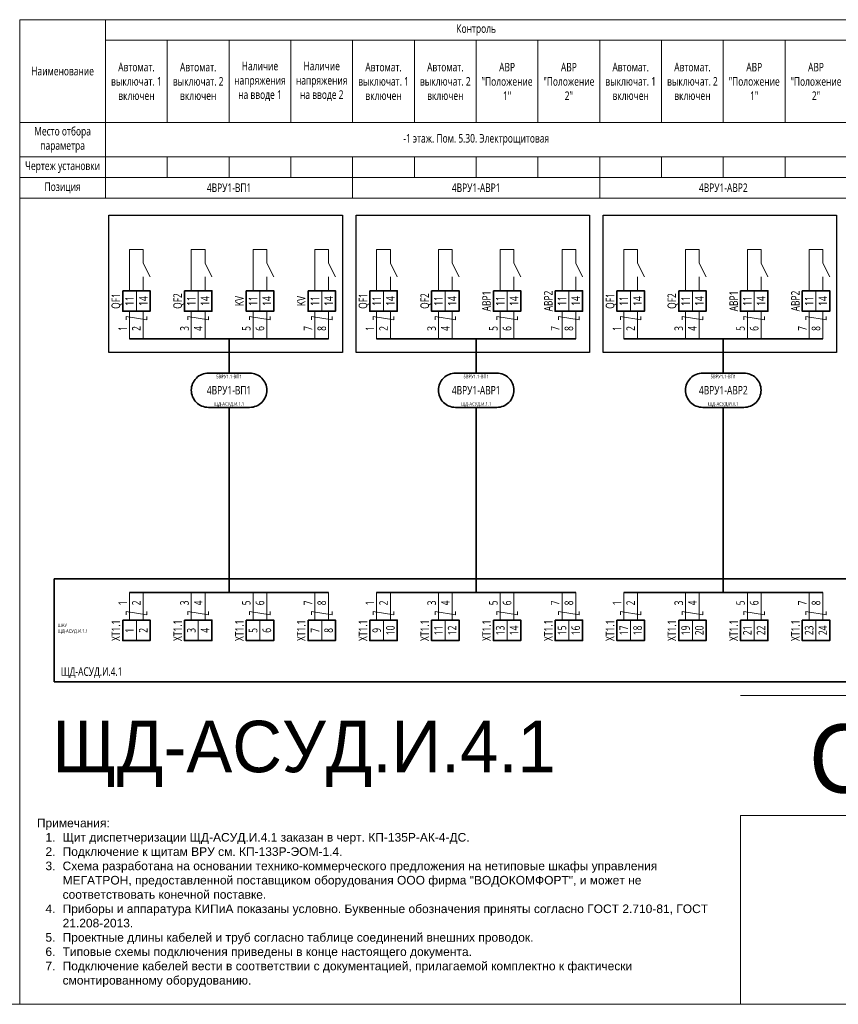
# Model space of a CAD drawing. Header units: millimetres. Extents: x -1173 to 6733, y -4591 to 345.
# Tile 8 of 93: x -572 to -334, y -3499 to -3212. Entities that reach past the tile are written whole.
import ezdxf
from ezdxf.enums import TextEntityAlignment as Align

# ---------------------------------------------------------------- set-up
doc = ezdxf.new("R2010")
doc.units = ezdxf.units.MM
doc.set_wipeout_variables(frame=1)
doc.layers.get('0').update_dxf_attribs({"lineweight": 15})
for name, color, linetype, lineweight in [('AK_Drawing', 7, 'Continuous', 35), ('AK_Drawing_Thin', 7, 'Continuous', 15), ('AK_Equipment', 7, 'Continuous', 35), ('AK_Multy_Wire', 7, 'Continuous', 35), ('AK_Table', 7, 'Continuous', 35), ('AK_Wire', 7, 'Continuous', 15), ('AK_Wire_Number', 7, 'Continuous', 15)]:
    doc.layers.add(name, color=color, linetype=linetype, lineweight=lineweight)
doc.layers.add('UNPLOTTED', color=2, linetype='Continuous', lineweight=15, plot=False)
doc.styles.add('CP.Text', font='arial.ttf')
doc.styles.add('PT Sans Narrow', font='PTN57F.ttf')
doc.styles.get("Standard").update_dxf_attribs({"font": 'arial.ttf'})
doc.styles.add('Trebuchet MS', font='trebuc.ttf', dxfattribs={"width": 0.75})

# ---------------------------------------------------------------- blocks, each defined once
blk = doc.blocks.new('*U1')
at = {"layer": 'UNPLOTTED'}
blk.add_line((0, 90), (-185, 90), dxfattribs=at)
for points in [[(0, 0), (-395, 0), (-395, 287), (0, 287)], [(-185, 55), (0, 55), (0, 0), (-185, 0)]]:
    blk.add_lwpolyline(points, close=True, dxfattribs=at)
blk = doc.blocks.new('*U70')
for p, q in [((0, 0), (0, -30)), ((372, 0), (0, 0)), ((0, -30), (372, -30))]:
    blk.add_line(p, q)
at = {"style": 'Trebuchet MS', "width": 0.75}
for tag, flags, p in [('NAME', 9, (-1, 0)), ('TYPE', 9, (-1, -3)), ('ASSYCODE', 9, (-1, -6)), ('MFG', 9, (-1, -9)), ('MESUREMENT_UNITS', 9, (-1, -13.44)), ('WEIGHT', 9, (-1, -18)), ('COUNT', 9, (-1, -16.98)), ('SORTING_SECTION', 9, (-1, -22.98)), ('XREF', 1, (-1, -24))]:
    blk.add_attdef(tag, text='', height=2, dxfattribs=dict(at, flags=flags)).set_placement(p, align=Align.RIGHT)
blk.add_attdef('TAG1', text='', height=2.5, dxfattribs=at).set_placement((2, -27), align=Align.MIDDLE_LEFT)
at = {"lineweight": 30, "width": 0.75, "flags": 104}
blk.add_attdef('CATDESC', text='', height=2.5, dxfattribs=at).set_placement((370, -25), align=Align.MIDDLE_RIGHT)
at = {"layer": 'UNPLOTTED', "style": 'Trebuchet MS', "width": 0.75, "flags": 8}
for tag, p in [('DESC1', (1, -3)), ('DESC2', (1, -5)), ('DESC3', (1, -7)), ('FAMILY', (1, -13.73)), ('SYSTEM_NAME', (1, -17.99)), ('POSITION_N', (1, -15.99))]:
    blk.add_attdef(tag, p, '', height=1, dxfattribs=at)
blk = doc.blocks.new('*T608')
at = {"layer": 'AK_Table', "color": 0, "linetype": 'ByBlock', "lineweight": -2, "transparency": 16777216}
for p, q in [((0, 0), (313, 0)), ((0, 0), (0, -52)), ((25, 0), (25, -52)), ((241, 0), (241, -52)), ((313, 0), (313, -52)), ((25, -6), (313, -6)), ((43, -6), (43, -30)), ((61, -6), (61, -30)), ((79, -6), (79, -30)), ((97, -6), (97, -30)), ((115, -6), (115, -30)), ((133, -6), (133, -30)), ((151, -6), (151, -30)), ((169, -6), (169, -30)), ((187, -6), (187, -30)), ((205, -6), (205, -30)), ((223, -6), (223, -30)), ((265, -6), (265, -52)), ((289, -6), (289, -52)), ((0, -30), (313, -30)), ((0, -40), (313, -40)), ((43, -40), (43, -46)), ((61, -40), (61, -46)), ((79, -40), (79, -46)), ((97, -40), (97, -52)), ((115, -40), (115, -46)), ((133, -40), (133, -46)), ((151, -40), (151, -46)), ((169, -40), (169, -52)), ((187, -40), (187, -46)), ((205, -40), (205, -46)), ((223, -40), (223, -46)), ((0, -46), (313, -46)), ((0, -52), (313, -52))]:
    blk.add_line(p, q, dxfattribs=at)
at = {"layer": 'AK_Table', "color": 0, "transparency": 16777216, "char_height": 2.5, "attachment_point": 5, "style": 'Trebuchet MS'}
for s, insert, width in [('Контроль ', (133, -3), 215), ('Контроль', (277, -3), 71), ('Автомат. выключат. 1 включен', (34, -18), 17), ('Автомат. выключат. 2 включен', (52, -18), 17), ('Наличие напряжения на вводе 1', (70, -18), 17), ('Наличие напряжения на вводе 2', (88, -18), 17), ('Автомат. выключат. 1 включен', (106, -18), 17), ('Автомат. выключат. 2 включен', (124, -18), 17), ('Автомат. выключат. 1 включен', (178, -18), 17), ('Автомат. выключат. 2 включен', (196, -18), 17), ('Наименование', (12.5, -15), 24), ('АВР "Положение 1"', (142, -18), 17), ('АВР "Положение 2"', (160, -18), 17), ('АВР "Положение 1"', (214, -18), 17), ('АВР "Положение 2"', (232, -18), 17), ('Качество электроэнергии', (253, -18), 23), ('Качество электроэнергии', (277, -18), 23), ('Качество электроэнергии', (301, -18), 23), ('-1 этаж. Пом. 5.28. Помещение ГРЩ', (277, -35), 23), ('Место отбора параметра', (12.5, -35), 23), ('-1 этаж. Пом. 5.24. Электрощитовая', (253, -35), 23), ('-1 этаж. Пом. 5.30. Электрощитовая', (301, -35), 23), ('-1 этаж. Пом. 5.30. Электрощитовая', (133, -35), 215), ('Чертеж установки', (12.5, -43), 23), ('Позиция', (12.5, -49), 23), ('4ВРУ1-ВП1', (61, -49), 71), ('4ВРУ1-АВР1', (133, -49), 71), ('4ВРУ1-АВР2', (205, -49), 71), ('4ВРУ-БКТ-ВП1', (253, -49), 23), ('4ВРУ3-ВП1', (277, -49), 23), ('4ВРУ1-ВП1', (301, -49), 23)]:
    blk.add_mtext(s, dxfattribs=dict(at, insert=insert, width=width))
blk = doc.blocks.new('*U217')
blk.add_wipeout([(0, 0), (0, -6), (8, -6), (8, 0)])
blk.add_lwpolyline([(0, 0), (8, 0), (8, -6), (0, -6)], close=True)
at = {"lineweight": -2}
blk.add_lwpolyline([(4, 0), (8, 0), (8, -6), (4, -6)], close=True, dxfattribs=at)
at = {"style": 'Trebuchet MS', "width": 0.75, "flags": 12}
for tag, p in [('TERM01', (2, -3)), ('TERM02', (6, -3))]:
    blk.add_attdef(tag, text='', height=2.5, rotation=90, dxfattribs=at).set_placement(p, align=Align.MIDDLE_CENTER)
at = {"style": 'Trebuchet MS', "width": 0.75}
blk.add_attdef('TAG1', text='', height=2.5, rotation=90, dxfattribs=at).set_placement((-2, -3), align=Align.MIDDLE_CENTER)
at = {"style": 'Trebuchet MS', "width": 0.75, "flags": 12}
for tag, p in [('NOTE01', (2, -7)), ('NOTE02', (6, -7))]:
    blk.add_attdef(tag, text='', height=2.5, rotation=90, dxfattribs=at).set_placement(p, align=Align.MIDDLE_RIGHT)
blk = doc.blocks.new('*U304')
blk.add_lwpolyline([(-6, 5), (6, 5, -0.414214), (11, 0), (11, 0, -0.414214), (6, -5), (-6, -5, -0.414214), (-11, 0), (-11, 0, -0.414214)], format="xyb", close=True)
at = {"style": 'Trebuchet MS', "width": 0.75}
blk.add_attdef('CA_CIRCUIT_NUMBER', text='', height=2.5, dxfattribs=at).set_placement((0, 0), align=Align.MIDDLE_CENTER)
at = {"lineweight": 30, "width": 0.75, "flags": 1}
blk.add_attdef('CA_CABLE_TYPE', text='', height=2.5, rotation=90, dxfattribs=at).set_placement((0, -25), align=Align.BOTTOM_CENTER)
at = {"style": 'Trebuchet MS', "width": 0.75}
blk.add_attdef('LENGTH', text='', height=2.5, rotation=90, dxfattribs=at).set_placement((2, -24.82), align=Align.MIDDLE_CENTER)
at = {"layer": 'UNPLOTTED', "style": 'Trebuchet MS', "width": 0.75}
for tag, p in [('LOAD_NAME', (0, 4)), ('PANEL_NAME', (0, -4))]:
    blk.add_attdef(tag, text='', height=1, dxfattribs=at).set_placement(p, align=Align.MIDDLE_CENTER)
blk = doc.blocks.new('*U591')
at = {"layer": 'AK_Wire'}
for points in [[(-2, -4), (-2, 4)], [(2, -4), (2, 4)], [(3, 2.5), (3, 1.5), (-3, 2.5), (-3, 1.5)]]:
    blk.add_lwpolyline(points, dxfattribs=at)
blk = doc.blocks.new('*U590')
at = {"layer": 'AK_Drawing', "color": 0, "linetype": 'ByBlock', "lineweight": -2, "transparency": 16777216}
for p in [(0, 0), (18, 0), (36, 0), (54, 0)]:
    blk.add_blockref('*U591', p, dxfattribs=at)
blk = doc.blocks.new('Z')
at = {"layer": 'AK_Wire'}
blk.add_lwpolyline([(3, 0.5), (3, -0.5), (-3, 0.5), (-3, -0.5)], dxfattribs=at)
blk = doc.blocks.new('*U598')
at = {"layer": 'AK_Wire'}
for points in [[(-2, -4), (-2, 4)], [(2, -4), (2, 4)]]:
    blk.add_lwpolyline(points, dxfattribs=at)
blk.add_blockref('Z', (0, -2), dxfattribs=at)
blk = doc.blocks.new('*U599')
at = {"layer": 'AK_Drawing', "color": 0, "linetype": 'ByBlock', "lineweight": -2, "transparency": 16777216}
for p in [(0, 0), (18, 0), (36, 0), (54, 0)]:
    blk.add_blockref('*U598', p, dxfattribs=at)
blk = doc.blocks.new('*U30')
blk.add_line((4, 0), (4, 4))
blk.add_lwpolyline([(6, 4), (4, 8), (4, 12), (0, 12), (0, 0)])
blk = doc.blocks.new('*U600')
at = {"layer": 'AK_Drawing_Thin'}
blk.add_blockref('*U30', (-4, -6.5), dxfattribs=at)
blk = doc.blocks.new('*U601')
at = {"layer": 'AK_Drawing', "color": 0, "linetype": 'ByBlock', "lineweight": -2, "transparency": 16777216}
for p in [(0, 0), (18, 0), (36, 0), (54, 0)]:
    blk.add_blockref('*U600', p, dxfattribs=at)
blk = doc.blocks.new('*U605')
at = {"layer": 'AK_Wire'}
for points in [[(-2, -4), (-2, 4)], [(2, -4), (2, 4)], [(3, 2.5), (3, 1.5), (-3, 2.5), (-3, 1.5)]]:
    blk.add_lwpolyline(points, dxfattribs=at)
blk = doc.blocks.new('*U602')
at = {"layer": 'AK_Drawing', "color": 0, "linetype": 'ByBlock', "lineweight": -2, "transparency": 16777216}
for p in [(0, 0), (18, 0), (36, 0), (54, 0)]:
    blk.add_blockref('*U605', p, dxfattribs=at)
blk = doc.blocks.new('*U603')
at = {"layer": 'AK_Drawing_Thin'}
blk.add_blockref('*U30', (-4, -6.5), dxfattribs=at)
blk = doc.blocks.new('*U604')
at = {"layer": 'AK_Drawing', "color": 0, "linetype": 'ByBlock', "lineweight": -2, "transparency": 16777216}
for p in [(0, 0), (18, 0), (36, 0), (54, 0)]:
    blk.add_blockref('*U603', p, dxfattribs=at)
blk = doc.blocks.new('*U606')
at = {"layer": 'AK_Wire'}
for points in [[(-2, -4), (-2, 4)], [(2, -4), (2, 4)]]:
    blk.add_lwpolyline(points, dxfattribs=at)
blk.add_blockref('Z', (0, -2), dxfattribs=at)
blk = doc.blocks.new('*U607')
at = {"layer": 'AK_Drawing', "color": 0, "linetype": 'ByBlock', "lineweight": -2, "transparency": 16777216}
for p in [(0, 0), (18, 0), (36, 0), (54, 0)]:
    blk.add_blockref('*U606', p, dxfattribs=at)
blk = doc.blocks.new('*U303')
blk.add_lwpolyline([(-6, 5), (6, 5, -0.414214), (11, 0), (11, 0, -0.414214), (6, -5), (-6, -5, -0.414214), (-11, 0), (-11, 0, -0.414214)], format="xyb", close=True)
at = {"style": 'Trebuchet MS', "width": 0.75}
blk.add_attdef('CA_CIRCUIT_NUMBER', text='', height=2.5, dxfattribs=at).set_placement((0, 0), align=Align.MIDDLE_CENTER)
at = {"lineweight": 30, "width": 0.75, "flags": 1}
blk.add_attdef('CA_CABLE_TYPE', text='', height=2.5, rotation=90, dxfattribs=at).set_placement((0, -25), align=Align.BOTTOM_CENTER)
at = {"style": 'Trebuchet MS', "width": 0.75}
blk.add_attdef('LENGTH', text='', height=2.5, rotation=90, dxfattribs=at).set_placement((2, -24.82), align=Align.MIDDLE_CENTER)
at = {"layer": 'UNPLOTTED', "style": 'Trebuchet MS', "width": 0.75}
for tag, p in [('LOAD_NAME', (0, 4)), ('PANEL_NAME', (0, -4))]:
    blk.add_attdef(tag, text='', height=1, dxfattribs=at).set_placement(p, align=Align.MIDDLE_CENTER)
blk = doc.blocks.new('*U595')
at = {"layer": 'AK_Wire'}
for points in [[(-2, -4), (-2, 4)], [(2, -4), (2, 4)], [(3, 2.5), (3, 1.5), (-3, 2.5), (-3, 1.5)]]:
    blk.add_lwpolyline(points, dxfattribs=at)
blk = doc.blocks.new('*U592')
at = {"layer": 'AK_Drawing', "color": 0, "linetype": 'ByBlock', "lineweight": -2, "transparency": 16777216}
for p in [(0, 0), (18, 0), (36, 0), (54, 0)]:
    blk.add_blockref('*U595', p, dxfattribs=at)
blk = doc.blocks.new('*U593')
at = {"layer": 'AK_Drawing_Thin'}
blk.add_blockref('*U30', (-4, -6.5), dxfattribs=at)
blk = doc.blocks.new('*U594')
at = {"layer": 'AK_Drawing', "color": 0, "linetype": 'ByBlock', "lineweight": -2, "transparency": 16777216}
for p in [(0, 0), (18, 0), (36, 0), (54, 0)]:
    blk.add_blockref('*U593', p, dxfattribs=at)
blk = doc.blocks.new('*U596')
at = {"layer": 'AK_Wire'}
for points in [[(-2, -4), (-2, 4)], [(2, -4), (2, 4)]]:
    blk.add_lwpolyline(points, dxfattribs=at)
blk.add_blockref('Z', (0, -2), dxfattribs=at)
blk = doc.blocks.new('*U597')
at = {"layer": 'AK_Drawing', "color": 0, "linetype": 'ByBlock', "lineweight": -2, "transparency": 16777216}
for p in [(0, 0), (18, 0), (36, 0), (54, 0)]:
    blk.add_blockref('*U596', p, dxfattribs=at)

msp = doc.modelspace()

# ---------------------------------------------------------------- linework, layer by layer
at = {"layer": 'AK_Drawing', "lineweight": 30}
for points in [[(-546, -3269), (-478, -3269), (-478, -3309), (-546, -3309)], [(-474, -3269), (-406, -3269), (-406, -3309), (-474, -3309)], [(-402, -3269), (-334, -3269), (-334, -3309), (-402, -3309)]]:
    msp.add_lwpolyline(points, close=True, dxfattribs=at)
at = {"layer": 'AK_Multy_Wire'}
for p, q in [((-482, -3305), (-540, -3305)), ((-410, -3305), (-468, -3305)), ((-338, -3305), (-396, -3305)), ((-482, -3379), (-540, -3379)), ((-410, -3379), (-468, -3379)), ((-338, -3379), (-396, -3379))]:
    msp.add_line(p, q, dxfattribs=at)
for points in [[(-511, -3305), (-511, -3315)], [(-439, -3305), (-439, -3315)], [(-367, -3305), (-367, -3315)], [(-511, -3325), (-511, -3379)], [(-439, -3325), (-439, -3379)], [(-367, -3325), (-367, -3379)]]:
    msp.add_lwpolyline(points, dxfattribs=at)
at = {"layer": 'UNPLOTTED', "color": 2, "true_color": 0xf1eb1f}
msp.add_xline((-778, -3499), (1, 0), dxfattribs=at)

# ---------------------------------------------------------------- block references
msp.add_blockref('*T608', (-572, -3212))
at = {"layer": 'AK_Drawing'}
msp.add_blockref('*U607', (-466, -3383), dxfattribs=at)
at = {"layer": 'AK_Equipment'}
ref = msp.add_blockref('*U70', (-562, -3375), dxfattribs=at)
ref.add_attrib('TAG1', 'ЩД-АСУД.И.4.1', dxfattribs={"layer": '0', "height": 2.5, "style": 'Trebuchet MS', "width": 0.75}).set_placement((-560, -3402), align=Align.MIDDLE_LEFT)
ref.add_attrib('FAMILY', 'ШАУ', (-561, -3389.01), dxfattribs={"layer": 'UNPLOTTED', "height": 1, "style": 'Trebuchet MS', "width": 0.75})
ref.add_attrib('POSITION_N', 'ЩД-АСУД.И.1.1', (-561, -3390.72), dxfattribs={"layer": 'UNPLOTTED', "height": 1, "style": 'Trebuchet MS', "width": 0.75})
at = {"layer": 'AK_Multy_Wire', "ltscale": 10}
for name, p, values in [('*U304', (-511, -3320), {'CA_CIRCUIT_NUMBER': '4ВРУ1-ВП1', 'PANEL_NAME': 'ЩД-АСУД.И.1.1', 'LOAD_NAME': '5ВРУ1.1-ВП1'}), ('*U303', (-439, -3320), {'CA_CIRCUIT_NUMBER': '4ВРУ1-АВР1', 'PANEL_NAME': 'ЩД-АСУД.И.1.1', 'LOAD_NAME': '5ВРУ1.1-ВП1'}), ('*U303', (-367, -3320), {'CA_CIRCUIT_NUMBER': '4ВРУ1-АВР2', 'PANEL_NAME': 'ЩД-АСУД.И.1.1', 'LOAD_NAME': '5ВРУ1.1-ВП1'})]:
    msp.add_blockref(name, p, dxfattribs=at).add_auto_attribs(values)
at = {"layer": 'UNPLOTTED'}
msp.add_blockref('*U1', (-177, -3499), dxfattribs=at)

# ---------------------------------------------------------------- texts
at = {"insert": (-567, -3494), "char_height": 2.5, "width": 200, "attachment_point": 7, "style": 'CP.Text'}
msp.add_mtext('\\pxql;Примечания:\\P\\pi-2,l3,t3;1. ^IЩит диспетчеризации ЩД-АСУД.И.4.1 заказан в черт. КП-135Р-АК-4-ДС.\\P2.^IПодключение к щитам ВРУ см. КП-133Р-ЭОМ-1.4.\\P3.^IСхема разработана на основании технико-коммерческого предложения на нетиповые шкафы управления МЕГАТРОН, предоставленной поставщиком оборудования ООО фирма "ВОДОКОМФОРТ", и может не соответствовать конечной поставке.\\P4.^IПриборы и аппаратура КИПиА показаны условно. Буквенные обозначения приняты согласно ГОСТ 2.710-81, ГОСТ 21.208-2013.\\P5.^IПроектные длины кабелей и труб согласно таблице соединений внешних проводок.\\P6.^IТиповые схемы подключения приведены в конце настоящего документа.\\P7.^IПодключение кабелей вести в соответствии с документацией, прилагаемой комплектно к фактически смонтированному оборудованию.', dxfattribs=at)
at = {"layer": 'AK_Wire_Number', "style": 'Trebuchet MS', "width": 0.75}
for s, p in [('1', (-540, -3302)), ('2', (-536, -3302)), ('3', (-522, -3302)), ('4', (-518, -3302)), ('5', (-504, -3302)), ('6', (-500, -3302)), ('7', (-486, -3302)), ('8', (-482, -3302)), ('1', (-468, -3302)), ('2', (-464, -3302)), ('3', (-450, -3302)), ('4', (-446, -3302)), ('5', (-432, -3302)), ('6', (-428, -3302)), ('7', (-414, -3302)), ('8', (-410, -3302)), ('1', (-396, -3302)), ('2', (-392, -3302)), ('3', (-378, -3302)), ('4', (-374, -3302)), ('5', (-360, -3302)), ('6', (-356, -3302)), ('7', (-342, -3302)), ('8', (-338, -3302)), ('1', (-540, -3382)), ('2', (-536, -3382)), ('3', (-522, -3382)), ('4', (-518, -3382)), ('5', (-504, -3382)), ('6', (-500, -3382)), ('7', (-486, -3382)), ('8', (-482, -3382)), ('1', (-468, -3382)), ('2', (-464, -3382)), ('3', (-450, -3382)), ('4', (-446, -3382)), ('5', (-432, -3382)), ('6', (-428, -3382)), ('7', (-414, -3382)), ('8', (-410, -3382)), ('1', (-396, -3382)), ('2', (-392, -3382)), ('3', (-378, -3382)), ('4', (-374, -3382)), ('5', (-360, -3382)), ('6', (-356, -3382)), ('7', (-342, -3382)), ('8', (-338, -3382))]:
    msp.add_text(s, height=2.5, rotation=90, dxfattribs=at).set_placement(p, align=Align.BOTTOM_CENTER)
at = {"layer": 'UNPLOTTED', "style": 'PT Sans Narrow'}
msp.add_text('ЩД-АСУД.И.4.1', height=15, dxfattribs=at).set_placement((-562.51, -3431.35))
msp.add_text('С5.6', height=20, dxfattribs=at).set_placement((-285.51, -3437.35), align=Align.RIGHT)

# ---------------------------------------------------------------- next in the draw order: block references
at = {"layer": 'AK_Equipment', "lineweight": 15}
ref = msp.add_blockref('*U217', (-542, -3291), dxfattribs=at)
ref.add_attrib('TAG1', 'QF1', dxfattribs={"layer": '0', "height": 2.5, "rotation": 90, "style": 'Trebuchet MS', "width": 0.75}).set_placement((-544, -3294), align=Align.MIDDLE_CENTER)
ref.add_attrib('TERM01', '11', dxfattribs={"layer": '0', "height": 2.5, "rotation": 90, "style": 'Trebuchet MS', "width": 0.75}).set_placement((-540, -3294), align=Align.MIDDLE_CENTER)
ref.add_attrib('TERM02', '14', dxfattribs={"layer": '0', "height": 2.5, "rotation": 90, "style": 'Trebuchet MS', "width": 0.75}).set_placement((-536, -3294), align=Align.MIDDLE_CENTER)
ref = msp.add_blockref('*U217', (-524, -3291), dxfattribs=at)
ref.add_attrib('TAG1', 'QF2', dxfattribs={"layer": '0', "height": 2.5, "rotation": 90, "style": 'Trebuchet MS', "width": 0.75}).set_placement((-526, -3294), align=Align.MIDDLE_CENTER)
ref.add_attrib('TERM01', '11', dxfattribs={"layer": '0', "height": 2.5, "rotation": 90, "style": 'Trebuchet MS', "width": 0.75}).set_placement((-522, -3294), align=Align.MIDDLE_CENTER)
ref.add_attrib('TERM02', '14', dxfattribs={"layer": '0', "height": 2.5, "rotation": 90, "style": 'Trebuchet MS', "width": 0.75}).set_placement((-518, -3294), align=Align.MIDDLE_CENTER)
ref = msp.add_blockref('*U217', (-506, -3291), dxfattribs=at)
ref.add_attrib('TAG1', 'KV', dxfattribs={"layer": '0', "height": 2.5, "rotation": 90, "style": 'Trebuchet MS', "width": 0.75}).set_placement((-508, -3294), align=Align.MIDDLE_CENTER)
ref.add_attrib('TERM01', '11', dxfattribs={"layer": '0', "height": 2.5, "rotation": 90, "style": 'Trebuchet MS', "width": 0.75}).set_placement((-504, -3294), align=Align.MIDDLE_CENTER)
ref.add_attrib('TERM02', '14', dxfattribs={"layer": '0', "height": 2.5, "rotation": 90, "style": 'Trebuchet MS', "width": 0.75}).set_placement((-500, -3294), align=Align.MIDDLE_CENTER)
ref = msp.add_blockref('*U217', (-470, -3291), dxfattribs=at)
ref.add_attrib('TAG1', 'QF1', dxfattribs={"layer": '0', "height": 2.5, "rotation": 90, "style": 'Trebuchet MS', "width": 0.75}).set_placement((-472, -3294), align=Align.MIDDLE_CENTER)
ref.add_attrib('TERM01', '11', dxfattribs={"layer": '0', "height": 2.5, "rotation": 90, "style": 'Trebuchet MS', "width": 0.75}).set_placement((-468, -3294), align=Align.MIDDLE_CENTER)
ref.add_attrib('TERM02', '14', dxfattribs={"layer": '0', "height": 2.5, "rotation": 90, "style": 'Trebuchet MS', "width": 0.75}).set_placement((-464, -3294), align=Align.MIDDLE_CENTER)
ref = msp.add_blockref('*U217', (-452, -3291), dxfattribs=at)
ref.add_attrib('TAG1', 'QF2', dxfattribs={"layer": '0', "height": 2.5, "rotation": 90, "style": 'Trebuchet MS', "width": 0.75}).set_placement((-454, -3294), align=Align.MIDDLE_CENTER)
ref.add_attrib('TERM01', '11', dxfattribs={"layer": '0', "height": 2.5, "rotation": 90, "style": 'Trebuchet MS', "width": 0.75}).set_placement((-450, -3294), align=Align.MIDDLE_CENTER)
ref.add_attrib('TERM02', '14', dxfattribs={"layer": '0', "height": 2.5, "rotation": 90, "style": 'Trebuchet MS', "width": 0.75}).set_placement((-446, -3294), align=Align.MIDDLE_CENTER)
ref = msp.add_blockref('*U217', (-398, -3291), dxfattribs=at)
ref.add_attrib('TAG1', 'QF1', dxfattribs={"layer": '0', "height": 2.5, "rotation": 90, "style": 'Trebuchet MS', "width": 0.75}).set_placement((-400, -3294), align=Align.MIDDLE_CENTER)
ref.add_attrib('TERM01', '11', dxfattribs={"layer": '0', "height": 2.5, "rotation": 90, "style": 'Trebuchet MS', "width": 0.75}).set_placement((-396, -3294), align=Align.MIDDLE_CENTER)
ref.add_attrib('TERM02', '14', dxfattribs={"layer": '0', "height": 2.5, "rotation": 90, "style": 'Trebuchet MS', "width": 0.75}).set_placement((-392, -3294), align=Align.MIDDLE_CENTER)
ref = msp.add_blockref('*U217', (-380, -3291), dxfattribs=at)
ref.add_attrib('TAG1', 'QF2', dxfattribs={"layer": '0', "height": 2.5, "rotation": 90, "style": 'Trebuchet MS', "width": 0.75}).set_placement((-382, -3294), align=Align.MIDDLE_CENTER)
ref.add_attrib('TERM01', '11', dxfattribs={"layer": '0', "height": 2.5, "rotation": 90, "style": 'Trebuchet MS', "width": 0.75}).set_placement((-378, -3294), align=Align.MIDDLE_CENTER)
ref.add_attrib('TERM02', '14', dxfattribs={"layer": '0', "height": 2.5, "rotation": 90, "style": 'Trebuchet MS', "width": 0.75}).set_placement((-374, -3294), align=Align.MIDDLE_CENTER)
ref = msp.add_blockref('*U217', (-542, -3387), dxfattribs=at)
ref.add_attrib('TAG1', 'XT1.1', dxfattribs={"layer": '0', "height": 2.5, "rotation": 90, "style": 'Trebuchet MS', "width": 0.75}).set_placement((-544, -3390), align=Align.MIDDLE_CENTER)
ref.add_attrib('TERM01', '1', dxfattribs={"layer": '0', "height": 2.5, "rotation": 90, "style": 'Trebuchet MS', "width": 0.75}).set_placement((-540, -3390), align=Align.MIDDLE_CENTER)
ref.add_attrib('TERM02', '2', dxfattribs={"layer": '0', "height": 2.5, "rotation": 90, "style": 'Trebuchet MS', "width": 0.75}).set_placement((-536, -3390), align=Align.MIDDLE_CENTER)
ref = msp.add_blockref('*U217', (-524, -3387), dxfattribs=at)
ref.add_attrib('TAG1', 'XT1.1', dxfattribs={"layer": '0', "height": 2.5, "rotation": 90, "style": 'Trebuchet MS', "width": 0.75}).set_placement((-526, -3390), align=Align.MIDDLE_CENTER)
ref.add_attrib('TERM01', '3', dxfattribs={"layer": '0', "height": 2.5, "rotation": 90, "style": 'Trebuchet MS', "width": 0.75}).set_placement((-522, -3390), align=Align.MIDDLE_CENTER)
ref.add_attrib('TERM02', '4', dxfattribs={"layer": '0', "height": 2.5, "rotation": 90, "style": 'Trebuchet MS', "width": 0.75}).set_placement((-518, -3390), align=Align.MIDDLE_CENTER)
ref = msp.add_blockref('*U217', (-506, -3387), dxfattribs=at)
ref.add_attrib('TAG1', 'XT1.1', dxfattribs={"layer": '0', "height": 2.5, "rotation": 90, "style": 'Trebuchet MS', "width": 0.75}).set_placement((-508, -3390), align=Align.MIDDLE_CENTER)
ref.add_attrib('TERM01', '5', dxfattribs={"layer": '0', "height": 2.5, "rotation": 90, "style": 'Trebuchet MS', "width": 0.75}).set_placement((-504, -3390), align=Align.MIDDLE_CENTER)
ref.add_attrib('TERM02', '6', dxfattribs={"layer": '0', "height": 2.5, "rotation": 90, "style": 'Trebuchet MS', "width": 0.75}).set_placement((-500, -3390), align=Align.MIDDLE_CENTER)
ref = msp.add_blockref('*U217', (-470, -3387), dxfattribs=at)
ref.add_attrib('TAG1', 'XT1.1', dxfattribs={"layer": '0', "height": 2.5, "rotation": 90, "style": 'Trebuchet MS', "width": 0.75}).set_placement((-472, -3390), align=Align.MIDDLE_CENTER)
ref.add_attrib('TERM01', '9', dxfattribs={"layer": '0', "height": 2.5, "rotation": 90, "style": 'Trebuchet MS', "width": 0.75}).set_placement((-468, -3390), align=Align.MIDDLE_CENTER)
ref.add_attrib('TERM02', '10', dxfattribs={"layer": '0', "height": 2.5, "rotation": 90, "style": 'Trebuchet MS', "width": 0.75}).set_placement((-464, -3390), align=Align.MIDDLE_CENTER)
ref = msp.add_blockref('*U217', (-452, -3387), dxfattribs=at)
ref.add_attrib('TAG1', 'XT1.1', dxfattribs={"layer": '0', "height": 2.5, "rotation": 90, "style": 'Trebuchet MS', "width": 0.75}).set_placement((-454, -3390), align=Align.MIDDLE_CENTER)
ref.add_attrib('TERM01', '11', dxfattribs={"layer": '0', "height": 2.5, "rotation": 90, "style": 'Trebuchet MS', "width": 0.75}).set_placement((-450, -3390), align=Align.MIDDLE_CENTER)
ref.add_attrib('TERM02', '12', dxfattribs={"layer": '0', "height": 2.5, "rotation": 90, "style": 'Trebuchet MS', "width": 0.75}).set_placement((-446, -3390), align=Align.MIDDLE_CENTER)
ref = msp.add_blockref('*U217', (-434, -3387), dxfattribs=at)
ref.add_attrib('TAG1', 'XT1.1', dxfattribs={"layer": '0', "height": 2.5, "rotation": 90, "style": 'Trebuchet MS', "width": 0.75}).set_placement((-436, -3390), align=Align.MIDDLE_CENTER)
ref.add_attrib('TERM01', '13', dxfattribs={"layer": '0', "height": 2.5, "rotation": 90, "style": 'Trebuchet MS', "width": 0.75}).set_placement((-432, -3390), align=Align.MIDDLE_CENTER)
ref.add_attrib('TERM02', '14', dxfattribs={"layer": '0', "height": 2.5, "rotation": 90, "style": 'Trebuchet MS', "width": 0.75}).set_placement((-428, -3390), align=Align.MIDDLE_CENTER)
ref = msp.add_blockref('*U217', (-416, -3387), dxfattribs=at)
ref.add_attrib('TAG1', 'XT1.1', dxfattribs={"layer": '0', "height": 2.5, "rotation": 90, "style": 'Trebuchet MS', "width": 0.75}).set_placement((-418, -3390), align=Align.MIDDLE_CENTER)
ref.add_attrib('TERM01', '15', dxfattribs={"layer": '0', "height": 2.5, "rotation": 90, "style": 'Trebuchet MS', "width": 0.75}).set_placement((-414, -3390), align=Align.MIDDLE_CENTER)
ref.add_attrib('TERM02', '16', dxfattribs={"layer": '0', "height": 2.5, "rotation": 90, "style": 'Trebuchet MS', "width": 0.75}).set_placement((-410, -3390), align=Align.MIDDLE_CENTER)
ref = msp.add_blockref('*U217', (-398, -3387), dxfattribs=at)
ref.add_attrib('TAG1', 'XT1.1', dxfattribs={"layer": '0', "height": 2.5, "rotation": 90, "style": 'Trebuchet MS', "width": 0.75}).set_placement((-400, -3390), align=Align.MIDDLE_CENTER)
ref.add_attrib('TERM01', '17', dxfattribs={"layer": '0', "height": 2.5, "rotation": 90, "style": 'Trebuchet MS', "width": 0.75}).set_placement((-396, -3390), align=Align.MIDDLE_CENTER)
ref.add_attrib('TERM02', '18', dxfattribs={"layer": '0', "height": 2.5, "rotation": 90, "style": 'Trebuchet MS', "width": 0.75}).set_placement((-392, -3390), align=Align.MIDDLE_CENTER)
ref = msp.add_blockref('*U217', (-380, -3387), dxfattribs=at)
ref.add_attrib('TAG1', 'XT1.1', dxfattribs={"layer": '0', "height": 2.5, "rotation": 90, "style": 'Trebuchet MS', "width": 0.75}).set_placement((-382, -3390), align=Align.MIDDLE_CENTER)
ref.add_attrib('TERM01', '19', dxfattribs={"layer": '0', "height": 2.5, "rotation": 90, "style": 'Trebuchet MS', "width": 0.75}).set_placement((-378, -3390), align=Align.MIDDLE_CENTER)
ref.add_attrib('TERM02', '20', dxfattribs={"layer": '0', "height": 2.5, "rotation": 90, "style": 'Trebuchet MS', "width": 0.75}).set_placement((-374, -3390), align=Align.MIDDLE_CENTER)
ref = msp.add_blockref('*U217', (-362, -3387), dxfattribs=at)
ref.add_attrib('TAG1', 'XT1.1', dxfattribs={"layer": '0', "height": 2.5, "rotation": 90, "style": 'Trebuchet MS', "width": 0.75}).set_placement((-364, -3390), align=Align.MIDDLE_CENTER)
ref.add_attrib('TERM01', '21', dxfattribs={"layer": '0', "height": 2.5, "rotation": 90, "style": 'Trebuchet MS', "width": 0.75}).set_placement((-360, -3390), align=Align.MIDDLE_CENTER)
ref.add_attrib('TERM02', '22', dxfattribs={"layer": '0', "height": 2.5, "rotation": 90, "style": 'Trebuchet MS', "width": 0.75}).set_placement((-356, -3390), align=Align.MIDDLE_CENTER)
ref = msp.add_blockref('*U217', (-344, -3387), dxfattribs=at)
ref.add_attrib('TAG1', 'XT1.1', dxfattribs={"layer": '0', "height": 2.5, "rotation": 90, "style": 'Trebuchet MS', "width": 0.75}).set_placement((-346, -3390), align=Align.MIDDLE_CENTER)
ref.add_attrib('TERM01', '23', dxfattribs={"layer": '0', "height": 2.5, "rotation": 90, "style": 'Trebuchet MS', "width": 0.75}).set_placement((-342, -3390), align=Align.MIDDLE_CENTER)
ref.add_attrib('TERM02', '24', dxfattribs={"layer": '0', "height": 2.5, "rotation": 90, "style": 'Trebuchet MS', "width": 0.75}).set_placement((-338, -3390), align=Align.MIDDLE_CENTER)

# ---------------------------------------------------------------- next in the draw order: block references
at = {"layer": 'AK_Drawing'}
for name, p in [('*U601', (-536, -3284.5)), ('*U604', (-464, -3284.5)), ('*U594', (-392, -3284.5)), ('*U590', (-538, -3301)), ('*U602', (-466, -3301)), ('*U592', (-394, -3301)), ('*U599', (-538, -3383)), ('*U597', (-394, -3383))]:
    msp.add_blockref(name, p, dxfattribs=at)

# ---------------------------------------------------------------- next in the draw order: block references
at = {"layer": 'AK_Equipment', "lineweight": 15}
ref = msp.add_blockref('*U217', (-488, -3291), dxfattribs=at)
ref.add_attrib('TAG1', 'KV', dxfattribs={"layer": '0', "height": 2.5, "rotation": 90, "style": 'Trebuchet MS', "width": 0.75}).set_placement((-490, -3294), align=Align.MIDDLE_CENTER)
ref.add_attrib('TERM01', '11', dxfattribs={"layer": '0', "height": 2.5, "rotation": 90, "style": 'Trebuchet MS', "width": 0.75}).set_placement((-486, -3294), align=Align.MIDDLE_CENTER)
ref.add_attrib('TERM02', '14', dxfattribs={"layer": '0', "height": 2.5, "rotation": 90, "style": 'Trebuchet MS', "width": 0.75}).set_placement((-482, -3294), align=Align.MIDDLE_CENTER)
ref = msp.add_blockref('*U217', (-434, -3291), dxfattribs=at)
ref.add_attrib('TAG1', 'АВР1', dxfattribs={"layer": '0', "height": 2.5, "rotation": 90, "style": 'Trebuchet MS', "width": 0.75}).set_placement((-436, -3294), align=Align.MIDDLE_CENTER)
ref.add_attrib('TERM01', '11', dxfattribs={"layer": '0', "height": 2.5, "rotation": 90, "style": 'Trebuchet MS', "width": 0.75}).set_placement((-432, -3294), align=Align.MIDDLE_CENTER)
ref.add_attrib('TERM02', '14', dxfattribs={"layer": '0', "height": 2.5, "rotation": 90, "style": 'Trebuchet MS', "width": 0.75}).set_placement((-428, -3294), align=Align.MIDDLE_CENTER)
ref = msp.add_blockref('*U217', (-416, -3291), dxfattribs=at)
ref.add_attrib('TAG1', 'АВР2', dxfattribs={"layer": '0', "height": 2.5, "rotation": 90, "style": 'Trebuchet MS', "width": 0.75}).set_placement((-418, -3294), align=Align.MIDDLE_CENTER)
ref.add_attrib('TERM01', '11', dxfattribs={"layer": '0', "height": 2.5, "rotation": 90, "style": 'Trebuchet MS', "width": 0.75}).set_placement((-414, -3294), align=Align.MIDDLE_CENTER)
ref.add_attrib('TERM02', '14', dxfattribs={"layer": '0', "height": 2.5, "rotation": 90, "style": 'Trebuchet MS', "width": 0.75}).set_placement((-410, -3294), align=Align.MIDDLE_CENTER)
ref = msp.add_blockref('*U217', (-362, -3291), dxfattribs=at)
ref.add_attrib('TAG1', 'АВР1', dxfattribs={"layer": '0', "height": 2.5, "rotation": 90, "style": 'Trebuchet MS', "width": 0.75}).set_placement((-364, -3294), align=Align.MIDDLE_CENTER)
ref.add_attrib('TERM01', '11', dxfattribs={"layer": '0', "height": 2.5, "rotation": 90, "style": 'Trebuchet MS', "width": 0.75}).set_placement((-360, -3294), align=Align.MIDDLE_CENTER)
ref.add_attrib('TERM02', '14', dxfattribs={"layer": '0', "height": 2.5, "rotation": 90, "style": 'Trebuchet MS', "width": 0.75}).set_placement((-356, -3294), align=Align.MIDDLE_CENTER)
ref = msp.add_blockref('*U217', (-344, -3291), dxfattribs=at)
ref.add_attrib('TAG1', 'АВР2', dxfattribs={"layer": '0', "height": 2.5, "rotation": 90, "style": 'Trebuchet MS', "width": 0.75}).set_placement((-346, -3294), align=Align.MIDDLE_CENTER)
ref.add_attrib('TERM01', '11', dxfattribs={"layer": '0', "height": 2.5, "rotation": 90, "style": 'Trebuchet MS', "width": 0.75}).set_placement((-342, -3294), align=Align.MIDDLE_CENTER)
ref.add_attrib('TERM02', '14', dxfattribs={"layer": '0', "height": 2.5, "rotation": 90, "style": 'Trebuchet MS', "width": 0.75}).set_placement((-338, -3294), align=Align.MIDDLE_CENTER)
ref = msp.add_blockref('*U217', (-488, -3387), dxfattribs=at)
ref.add_attrib('TAG1', 'XT1.1', dxfattribs={"layer": '0', "height": 2.5, "rotation": 90, "style": 'Trebuchet MS', "width": 0.75}).set_placement((-490, -3390), align=Align.MIDDLE_CENTER)
ref.add_attrib('TERM01', '7', dxfattribs={"layer": '0', "height": 2.5, "rotation": 90, "style": 'Trebuchet MS', "width": 0.75}).set_placement((-486, -3390), align=Align.MIDDLE_CENTER)
ref.add_attrib('TERM02', '8', dxfattribs={"layer": '0', "height": 2.5, "rotation": 90, "style": 'Trebuchet MS', "width": 0.75}).set_placement((-482, -3390), align=Align.MIDDLE_CENTER)

doc.saveas('drawing.dxf')
